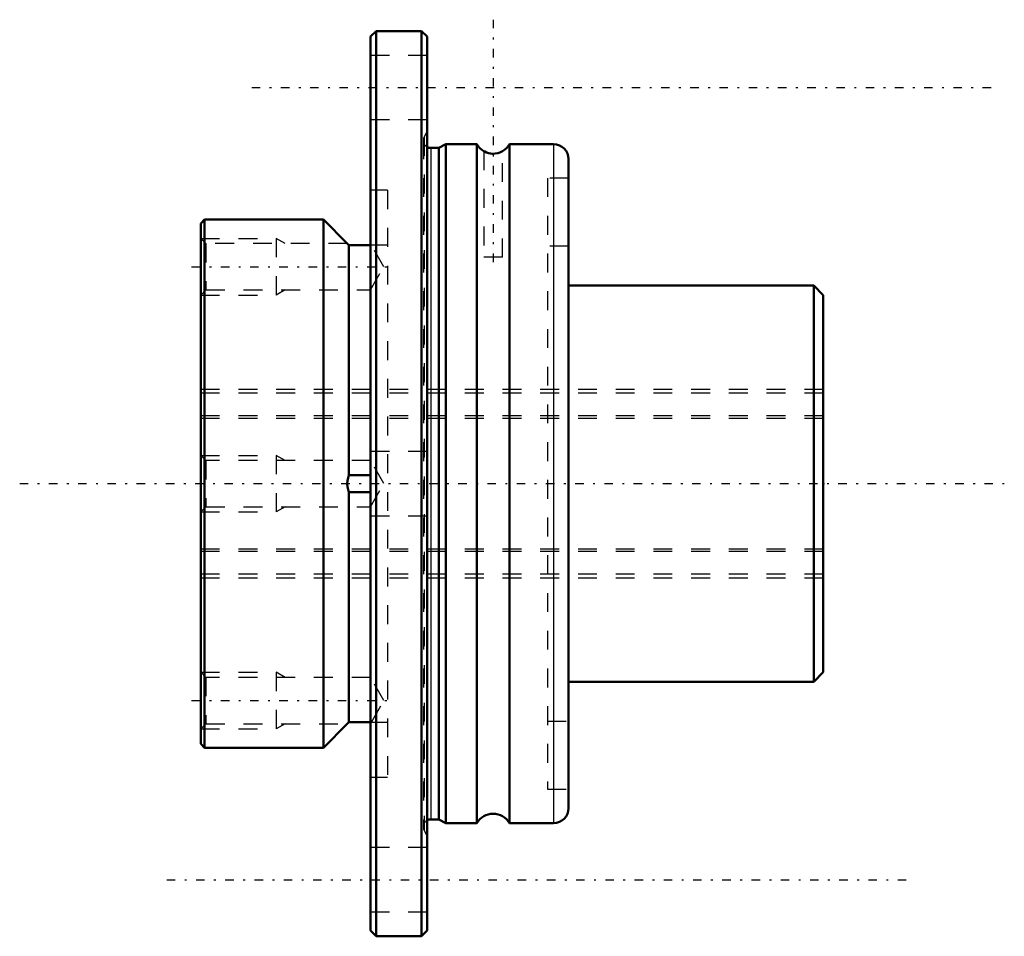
# Model space of a CAD drawing. Header units: millimetres. Extents: x -9.6 to 42.6, y -24 to 24.6.
import ezdxf

# ---------------------------------------------------------------- set-up
doc = ezdxf.new("R2010")
doc.units = ezdxf.units.MM
doc.linetypes.add('Center', pattern=[1.5, 0.45, -0.5, 0.05, -0.5])
doc.linetypes.add('Dashed', pattern=[2, 1, -1])
for name, color, linetype, lineweight in [('2d ConnectionPoints', 7, 'Continuous', 50), ('AM_0', 7, 'Continuous', 50), ('AM_4', 3, 'Continuous', 25), ('AM_5', 3, 'Continuous', 25), ('AM_7', 7, 'Center', 25), ('AM_9', 6, 'Dashed', 25)]:
    doc.layers.add(name, color=color, linetype=linetype, lineweight=lineweight)

# ---------------------------------------------------------------- blocks, each defined once
blk = doc.blocks.new('1_LTR_10A_LTRA_ACyl_1_0_in_LTR10A_33L_0_0__0')
at = {"layer": 'AM_0'}
for p, q in [((9.3, 24), (9, 23.7)), ((9, 23.7), (9, -23.7)), ((11.7, 24), (9.3, 24)), ((9.3, 24), (9.3, -24)), ((12, 23.7), (11.7, 24)), ((11.7, 24), (11.7, -24)), ((12, 23.7), (12, -23.7)), ((12.616, 17.8), (12.2, 17.8)), ((13, 18), (12.616, 17.8)), ((12.616, 17.8), (12.616, -17.8)), ((14.634, 18), (13, 18)), ((13, 18), (13, -18)), ((14.634, -18), (14.634, 18)), ((18.7, 18), (16.366, 18)), ((16.366, 18), (16.366, -18)), ((15.999, 17.633), (16, 17.634)), ((19.5, 17.2), (19.5, -17.2)), ((0.2, 14), (0, 13.8)), ((0, 13.8), (0, -13.8)), ((6.5, 14), (0.2, 14)), ((0.2, 14), (0.2, -14)), ((7.77, 12.729), (6.5, 14)), ((6.5, 14), (6.5, -14)), ((7.77, 12.729), (7.85, 12.642)), ((7.85, 12.642), (9, 12.642)), ((7.85, 12.642), (7.85, 0.456)), ((32.5, 10.5), (19.5, 10.5)), ((33, 10), (32.5, 10.5)), ((32.5, 10.5), (32.5, -10.5)), ((33, 10), (33, -10)), ((9, 0.456), (7.85, 0.456)), ((7.85, -0.456), (9, -0.456)), ((7.85, -0.456), (7.85, -12.642)), ((32.5, -10.5), (33, -10)), ((19.5, -10.5), (32.5, -10.5)), ((6.5, -14), (7.77, -12.729)), ((7.85, -12.642), (7.77, -12.729)), ((9, -12.642), (7.85, -12.642)), ((0, -13.8), (0.2, -14)), ((0.2, -14), (6.5, -14)), ((12.2, -17.8), (12.616, -17.8)), ((12.616, -17.8), (13, -18)), ((13, -18), (14.634, -18)), ((16.366, -18), (18.7, -18)), ((9, -23.7), (9.3, -24)), ((9.3, -24), (11.7, -24)), ((11.7, -24), (12, -23.7))]:
    blk.add_line(p, q, dxfattribs=at)
for points in [[(15, 17.634), (15.008, 17.629), (15.052, 17.604), (15.14, 17.564), (15.148, 17.56)], [(15.148, 17.56), (15.279, 17.519), (15.446, 17.494), (15.603, 17.498), (15.741, 17.524), (15.863, 17.565), (15.957, 17.61), (15.999, 17.633)], [(7.85, 0.456), (7.807, 0.312), (7.779, 0.155), (7.77, -0.002), (7.781, -0.165), (7.807, -0.313), (7.85, -0.456)]]:
    blk.add_lwpolyline(points, dxfattribs=at)
for centre, radius, start, end in [((12.2, 18.2), 0.4, 240, 270), ((15.5, 18.5), 1, 210, 240.4227), ((15.5, 18.5), 1, 299.759, 330), ((18.7, 17.2), 0.8, 360, 90), ((18.7, -17.2), 0.8, 270, 0), ((15.5, -18.5), 1, 30, 150), ((12.2, -18.2), 0.4, 90, 120)]:
    blk.add_arc(centre, radius, start, end, dxfattribs=at)
at = {"layer": 'AM_4'}
for p, q in [((12.2, 17.8), (12.2, -17.8)), ((18.7, 18), (18.7, -18))]:
    blk.add_line(p, q, dxfattribs=at)
at = {"layer": 'AM_5', "linetype": 'Dashed'}
for p, q in [((0, 13), (4, 13)), ((4.469, 12.729), (4, 13)), ((4, 13), (4, 10)), ((0, 10), (4, 10)), ((4.469, 10.271), (4, 10)), ((0, 1.5), (4, 1.5)), ((4.469, 1.229), (4, 1.5)), ((4, 1.5), (4, -1.5)), ((0, -1.5), (4, -1.5)), ((4.469, -1.23), (4, -1.5)), ((0, -10), (4, -10)), ((4.469, -10.271), (4, -10)), ((4, -10), (4, -13)), ((0, -13), (4, -13)), ((4.469, -12.729), (4, -13))]:
    blk.add_line(p, q, dxfattribs=at)
at = {"layer": 'AM_7'}
for p, q in [((15.5, 24.6), (15.5, 11.4)), ((2.7, 21), (42.3, 21)), ((-0.485, 11.5), (10.195, 11.5)), ((-9.6, 0), (42.6, 0)), ((-0.485, -11.5), (10.195, -11.5)), ((-1.8, -21), (37.8, -21))]:
    blk.add_line(p, q, dxfattribs=at)
at = {"layer": 'AM_9'}
for p, q in [((12, 22.7), (9, 22.7)), ((9, 19.3), (12, 19.3)), ((12, 18.682), (11.845, 18.385)), ((11.845, 18.385), (11.845, -18.385)), ((11.8, 18.2), (11.8, -18.2)), ((15, 17.63), (15, 12)), ((15.161, 17.555), (15.147, 17.561)), ((16, 12), (16, 17.632)), ((19.5, 16.2), (18.375, 16.2)), ((18.375, 16.2), (18.375, -16.2)), ((9.9, 15.556), (9, 15.556)), ((9.9, 15.556), (9.9, -15.556)), ((0.27, 12.729), (0, 13)), ((7.77, 12.729), (0.27, 12.729)), ((0.27, 12.729), (0.27, 10.271)), ((9, 12.642), (9.046, 12.65)), ((9.9, 12.65), (9.04, 12.65)), ((9.71, 11.5), (9.046, 12.65)), ((19.5, 12.6), (18.375, 12.6)), ((9, 10.271), (9.71, 11.5)), ((16, 12), (15, 12)), ((0, 10), (0.27, 10.271)), ((0.27, 10.271), (9, 10.271)), ((33, 5), (0, 5)), ((12, 1.7), (9, 1.7)), ((0.27, 1.229), (0, 1.5)), ((9, 1.229), (0.27, 1.229)), ((0.27, 1.229), (0.27, -1.23)), ((9.71, 0), (9, 1.229)), ((9, -1.23), (9.71, 0)), ((0, -1.5), (0.27, -1.23)), ((0.27, -1.23), (9, -1.23)), ((9, -1.7), (12, -1.7)), ((0, -5), (33, -5)), ((0.27, -10.271), (0, -10)), ((9, -10.271), (0.27, -10.271)), ((0.27, -10.271), (0.27, -12.729)), ((9.71, -11.5), (9, -10.271)), ((9.046, -12.65), (9.71, -11.5)), ((0, -13), (0.27, -12.729)), ((0.27, -12.729), (7.77, -12.729)), ((9.046, -12.65), (9, -12.642)), ((9.04, -12.65), (9.9, -12.65)), ((18.375, -12.6), (19.5, -12.6)), ((9, -15.556), (9.9, -15.556)), ((18.375, -16.2), (19.5, -16.2)), ((11.845, -18.385), (12, -18.682)), ((12, -19.3), (9, -19.3)), ((9, -22.7), (12, -22.7))]:
    blk.add_line(p, q, dxfattribs=at)
blk.add_lwpolyline([(9, -0.456), (9.042, -0.129), (9.036, 0.207), (9, 0.456)], dxfattribs=at)
for centre, start, end in [((12.2, 18.2), 152.5, 240), ((12.2, -18.2), 120, 207.5)]:
    blk.add_arc(centre, 0.4, start, end, dxfattribs=at)
blk = doc.blocks.new('2_LTR_10A_LTRA_ACyl_2_0_in_LTR10A_33L_0_0__0')
at = {"layer": 'AM_0'}
for p, q in [((9.3, 24), (9, 23.7)), ((9, 23.7), (9, -23.7)), ((11.7, 24), (9.3, 24)), ((9.3, 24), (9.3, -24)), ((12, 23.7), (11.7, 24)), ((11.7, 24), (11.7, -24)), ((12, 23.7), (12, -23.7)), ((12.616, 17.8), (12.2, 17.8)), ((13, 18), (12.616, 17.8)), ((12.616, 17.8), (12.616, -17.8)), ((14.634, 18), (13, 18)), ((13, 18), (13, -18)), ((14.634, -18), (14.634, 18)), ((18.7, 18), (16.366, 18)), ((16.366, 18), (16.366, -18)), ((15.148, 17.56), (15.253, 17.526)), ((19.5, 17.2), (19.5, -17.2)), ((0.2, 14), (0, 13.8)), ((0, 13.8), (0, -13.8)), ((6.5, 14), (0.2, 14)), ((0.2, 14), (0.2, -14)), ((7.77, 12.729), (6.5, 14)), ((6.5, 14), (6.5, -14)), ((7.77, 12.729), (7.85, 12.642)), ((7.85, 12.642), (9, 12.642)), ((7.85, 12.642), (7.85, 0.456)), ((32.5, 10.5), (19.5, 10.5)), ((33, 10), (32.5, 10.5)), ((32.5, 10.5), (32.5, -10.5)), ((33, 10), (33, -10)), ((9, 0.456), (7.85, 0.456)), ((7.85, -0.456), (9, -0.456)), ((7.85, -0.456), (7.85, -12.642)), ((32.5, -10.5), (33, -10)), ((19.5, -10.5), (32.5, -10.5)), ((6.5, -14), (7.77, -12.729)), ((7.85, -12.642), (7.77, -12.729)), ((9, -12.642), (7.85, -12.642)), ((0, -13.8), (0.2, -14)), ((0.2, -14), (6.5, -14)), ((12.2, -17.8), (12.616, -17.8)), ((12.616, -17.8), (13, -18)), ((13, -18), (14.634, -18)), ((16.366, -18), (18.7, -18)), ((9, -23.7), (9.3, -24)), ((9.3, -24), (11.7, -24)), ((11.7, -24), (12, -23.7))]:
    blk.add_line(p, q, dxfattribs=at)
for points in [[(15, 17.634), (15.008, 17.629), (15.052, 17.604), (15.14, 17.564), (15.148, 17.56)], [(15.253, 17.526), (15.279, 17.519), (15.446, 17.494), (15.603, 17.498), (15.741, 17.524), (15.863, 17.565), (15.957, 17.61), (15.999, 17.633), (16, 17.634)], [(7.85, 0.456), (7.807, 0.312), (7.779, 0.155), (7.77, -0.002), (7.781, -0.165), (7.807, -0.313), (7.85, -0.456)]]:
    blk.add_lwpolyline(points, dxfattribs=at)
for centre, radius, start, end in [((12.2, 18.2), 0.4, 240, 270), ((15.5, 18.5), 1, 210, 240.4227), ((15.5, 18.5), 1, 299.759, 330), ((18.7, 17.2), 0.8, 360, 90), ((18.7, -17.2), 0.8, 270, 0), ((15.5, -18.5), 1, 30, 150), ((12.2, -18.2), 0.4, 90, 120)]:
    blk.add_arc(centre, radius, start, end, dxfattribs=at)
at = {"layer": 'AM_4'}
for p, q in [((12.2, 17.8), (12.2, -17.8)), ((18.7, 18), (18.7, -18))]:
    blk.add_line(p, q, dxfattribs=at)
at = {"layer": 'AM_5', "linetype": 'Dashed'}
for p, q in [((0, 13), (4, 13)), ((4.469, 12.729), (4, 13)), ((4, 13), (4, 10)), ((0, 10), (4, 10)), ((4.469, 10.271), (4, 10)), ((0, 1.5), (4, 1.5)), ((4.469, 1.229), (4, 1.5)), ((4, 1.5), (4, -1.5)), ((0, -1.5), (4, -1.5)), ((4.469, -1.23), (4, -1.5)), ((0, -10), (4, -10)), ((4.469, -10.271), (4, -10)), ((4, -10), (4, -13)), ((0, -13), (4, -13)), ((4.469, -12.729), (4, -13))]:
    blk.add_line(p, q, dxfattribs=at)
at = {"layer": 'AM_9'}
for p, q in [((12, 22.7), (9, 22.7)), ((9, 19.3), (12, 19.3)), ((12, 18.682), (11.845, 18.385)), ((11.845, 18.385), (11.845, -18.385)), ((11.8, 18.2), (11.8, -18.2)), ((15, 17.63), (15, 12)), ((15.161, 17.555), (15.147, 17.561)), ((16, 12), (16, 17.632)), ((19.5, 16.2), (18.375, 16.2)), ((18.375, 16.2), (18.375, -16.2)), ((9.9, 15.556), (9, 15.556)), ((9.9, 15.556), (9.9, -15.556)), ((0.27, 12.729), (0, 13)), ((7.77, 12.729), (0.27, 12.729)), ((0.27, 12.729), (0.27, 10.271)), ((9, 12.642), (9.046, 12.65)), ((9.9, 12.65), (9.04, 12.65)), ((9.71, 11.5), (9.046, 12.65)), ((19.5, 12.6), (18.375, 12.6)), ((9, 10.271), (9.71, 11.5)), ((16, 12), (15, 12)), ((0, 10), (0.27, 10.271)), ((0.27, 10.271), (9, 10.271)), ((33, 5), (0, 5)), ((12, 1.7), (9, 1.7)), ((0.27, 1.229), (0, 1.5)), ((9, 1.229), (0.27, 1.229)), ((0.27, 1.229), (0.27, -1.23)), ((9.71, 0), (9, 1.229)), ((9, -1.23), (9.71, 0)), ((0, -1.5), (0.27, -1.23)), ((0.27, -1.23), (9, -1.23)), ((9, -1.7), (12, -1.7)), ((0, -5), (33, -5)), ((0.27, -10.271), (0, -10)), ((9, -10.271), (0.27, -10.271)), ((0.27, -10.271), (0.27, -12.729)), ((9.71, -11.5), (9, -10.271)), ((9.046, -12.65), (9.71, -11.5)), ((0, -13), (0.27, -12.729)), ((0.27, -12.729), (7.77, -12.729)), ((9.046, -12.65), (9, -12.642)), ((9.04, -12.65), (9.9, -12.65)), ((18.375, -12.6), (19.5, -12.6)), ((9, -15.556), (9.9, -15.556)), ((18.375, -16.2), (19.5, -16.2)), ((11.845, -18.385), (12, -18.682)), ((12, -19.3), (9, -19.3)), ((9, -22.7), (12, -22.7))]:
    blk.add_line(p, q, dxfattribs=at)
blk.add_lwpolyline([(9, -0.456), (9.042, -0.129), (9.036, 0.207), (9, 0.456)], dxfattribs=at)
for centre, start, end in [((12.2, 18.2), 152.5, 240), ((12.2, -18.2), 120, 207.5)]:
    blk.add_arc(centre, 0.4, start, end, dxfattribs=at)
blk = doc.blocks.new('3_LTR_10A33_LTRA_Shaft_0_in_LTR10A_33L_0_0__0')
at = {"layer": 'AM_9'}
for p, q in [((33, 5), (0, 5)), ((33, 4.804), (0, 4.804)), ((33, 3.602), (0, 3.602)), ((0, 3.48), (33, 3.48)), ((33, -3.48), (0, -3.48)), ((33, -3.602), (0, -3.602)), ((33, -4.804), (0, -4.804)), ((0, -5), (33, -5))]:
    blk.add_line(p, q, dxfattribs=at)

msp = doc.modelspace()

# ---------------------------------------------------------------- linework, layer by layer
at = {"layer": '2d ConnectionPoints'}
for p in [(0, 0), (0, 0), (33, 0)]:
    msp.add_point(p, dxfattribs=at)

# ---------------------------------------------------------------- block references
for name in ['1_LTR_10A_LTRA_ACyl_1_0_in_LTR10A_33L_0_0__0', '2_LTR_10A_LTRA_ACyl_2_0_in_LTR10A_33L_0_0__0', '3_LTR_10A33_LTRA_Shaft_0_in_LTR10A_33L_0_0__0']:
    msp.add_blockref(name, (0, 0))

doc.saveas('drawing.dxf')
